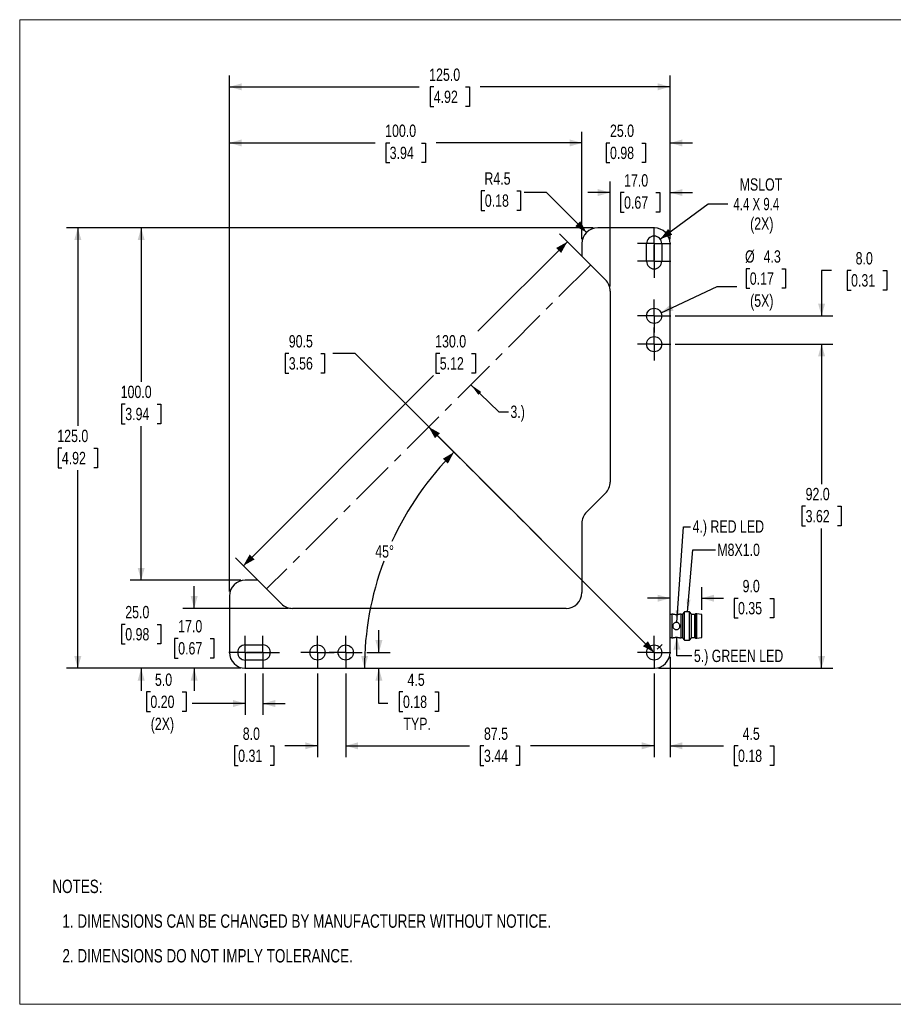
# Model space of a CAD drawing. Header units: millimetres. Extents: x 0 to 432, y 0 to 279.
# Tile 1 of 2: x 0 to 248, y 0 to 279. Entities that reach past the tile are written whole.
import ezdxf

# ---------------------------------------------------------------- set-up
doc = ezdxf.new("R2010")
doc.units = ezdxf.units.MM
doc.linetypes.add('CENTERX2', pattern=[20.32, 12.7, -2.54, 2.54, -2.54])
doc.layers.add('CENTER', color=40, linetype='CENTERX2')
doc.layers.add('DIMENSIONS', color=140, linetype='Continuous', lineweight=25)
doc.layers.add('TEXT', color=140, linetype='Continuous', lineweight=25)
doc.styles.add('SLDTEXTSTYLE1', font='TXT', dxfattribs={"width": 0.75})
doc.styles.add('SLDTEXTSTYLE2', font='TXT', dxfattribs={"width": 0.694444})
doc.dimstyles.new('SLDDIMSTYLE0', dxfattribs={"dimtxt": 3.5, "dimasz": 3.5, "dimexe": 0, "dimexo": 0.0625, "dimgap": 0.875, "dimtad": 0, "dimtih": 1, "dimtoh": 1, "dimdec": 1, "dimrnd": 1e-09, "dimzin": 4, "dimdsep": 46, "dimtxsty": 'SLDTEXTSTYLE1', "dimsah": 1, "dimcen": 0.09, "dimadec": 0, "dimazin": 1, "dimtfac": 1, "dimtdec": 1, "dimtofl": 0, "dimtmove": 0, "dimatfit": 3, "dimfxl": 1, "dimfrac": 2, "dimtolj": 1, "dimtzin": 12, "dimarcsym": 0})
doc.dimstyles.new('SLDDIMSTYLE1', dxfattribs={"dimtxt": 3.5, "dimasz": 3.5, "dimexe": 0, "dimexo": 0.0625, "dimgap": 0.875, "dimtad": 0, "dimtih": 1, "dimtoh": 1, "dimdec": 1, "dimrnd": 1e-09, "dimzin": 12, "dimdsep": 46, "dimtxsty": 'SLDTEXTSTYLE1', "dimsah": 1, "dimcen": 0.09, "dimadec": 0, "dimazin": 3, "dimtfac": 1, "dimtdec": 1, "dimtofl": 0, "dimtmove": 0, "dimatfit": 3, "dimfxl": 1, "dimfrac": 2, "dimtolj": 1, "dimtzin": 12, "dimarcsym": 0})
doc.dimstyles.new('SLDDIMSTYLE2', dxfattribs={"dimtxt": 3.5, "dimasz": 3.5, "dimexe": 0, "dimexo": 0.0625, "dimgap": 0.875, "dimtad": 0, "dimtih": 1, "dimtoh": 1, "dimdec": 4, "dimzin": 12, "dimdsep": 46, "dimtxsty": 'SLDTEXTSTYLE1', "dimsah": 1, "dimcen": 0.09, "dimadec": 0, "dimazin": 3, "dimtfac": 1, "dimtdec": 0, "dimtofl": 0, "dimtmove": 0, "dimatfit": 3, "dimfxl": 1, "dimfrac": 2, "dimtolj": 1, "dimtzin": 12, "dimarcsym": 0})
doc.dimstyles.new('SLDDIMSTYLE3', dxfattribs={"dimtxt": 3.5, "dimasz": 3.5, "dimexe": 0, "dimexo": 0.0625, "dimgap": 0.875, "dimtad": 0, "dimtih": 1, "dimtoh": 1, "dimdec": 1, "dimrnd": 1e-09, "dimzin": 4, "dimdsep": 46, "dimtxsty": 'SLDTEXTSTYLE1', "dimsah": 1, "dimcen": 0.09, "dimadec": 0, "dimazin": 1, "dimtfac": 1, "dimtdec": 1, "dimtmove": 0, "dimatfit": 0, "dimfxl": 1, "dimfrac": 2, "dimtolj": 1, "dimtzin": 12, "dimarcsym": 0})
doc.dimstyles.new('SLDDIMSTYLE4', dxfattribs={"dimtxt": 3.5, "dimasz": 3.5, "dimexe": 0, "dimexo": 0.0625, "dimgap": 0.875, "dimtad": 0, "dimtih": 1, "dimtoh": 1, "dimdec": 1, "dimrnd": 1e-09, "dimzin": 12, "dimdsep": 46, "dimtxsty": 'SLDTEXTSTYLE1', "dimsah": 1, "dimcen": 0, "dimadec": 0, "dimazin": 3, "dimtfac": 1, "dimtdec": 1, "dimtofl": 0, "dimtmove": 0, "dimatfit": 3, "dimfxl": 1, "dimfrac": 2, "dimtolj": 1, "dimtzin": 12, "dimarcsym": 0})
doc.dimstyles.new('SLDDIMSTYLE5', dxfattribs={"dimtxt": 3.5, "dimasz": 3.5, "dimexe": 0, "dimexo": 0.0625, "dimgap": 0.875, "dimtad": 0, "dimtih": 1, "dimtoh": 1, "dimdec": 1, "dimrnd": 1e-09, "dimzin": 12, "dimdsep": 46, "dimtxsty": 'SLDTEXTSTYLE1', "dimsah": 1, "dimcen": 0, "dimadec": 0, "dimazin": 3, "dimtfac": 1, "dimtdec": 1, "dimtofl": 0, "dimtmove": 0, "dimatfit": 3, "dimfxl": 1, "dimfrac": 2, "dimtolj": 1, "dimtzin": 12, "dimarcsym": 0})
doc.dimstyles.new('SLDDIMSTYLE6', dxfattribs={"dimtxt": 3.5, "dimasz": 3.5, "dimexe": 0, "dimexo": 0.0625, "dimgap": 0.875, "dimtad": 0, "dimtih": 1, "dimtoh": 1, "dimdec": 1, "dimrnd": 1e-09, "dimzin": 12, "dimdsep": 46, "dimtxsty": 'SLDTEXTSTYLE1', "dimsah": 1, "dimcen": 0, "dimadec": 0, "dimazin": 3, "dimtfac": 1, "dimtdec": 1, "dimtofl": 0, "dimtmove": 0, "dimatfit": 3, "dimfxl": 1, "dimfrac": 2, "dimtolj": 1, "dimtzin": 12, "dimarcsym": 0})
doc.dimstyles.new('SLDDIMSTYLE7', dxfattribs={"dimtxt": 3.5, "dimasz": 3.5, "dimexe": 0, "dimexo": 0.0625, "dimgap": 0.875, "dimtad": 0, "dimtih": 1, "dimtoh": 1, "dimdec": 1, "dimrnd": 1e-09, "dimzin": 12, "dimdsep": 46, "dimtxsty": 'SLDTEXTSTYLE1', "dimsah": 1, "dimcen": 0.09, "dimadec": 0, "dimazin": 3, "dimtfac": 1, "dimtdec": 1, "dimtmove": 0, "dimatfit": 0, "dimfxl": 1, "dimfrac": 2, "dimtolj": 1, "dimtzin": 12, "dimarcsym": 0})
doc.dimstyles.new('SLDDIMSTYLE8', dxfattribs={"dimtxt": 0.18, "dimasz": 3.5, "dimexe": 0, "dimexo": 0.0625, "dimgap": 0, "dimtad": 0, "dimtih": 1, "dimtoh": 1, "dimdec": 0, "dimrnd": 1e-09, "dimzin": 0, "dimdsep": 46, "dimtxsty": 'Standard', "dimsah": 1, "dimcen": 0.09, "dimadec": 0, "dimazin": 0, "dimtfac": 3.5, "dimtdec": 0, "dimtofl": 0, "dimtmove": 0, "dimatfit": 3, "dimfxl": 1, "dimfrac": 2, "dimtolj": 1, "dimtzin": 0, "dimarcsym": 0})

# ---------------------------------------------------------------- blocks, each defined once
blk = doc.blocks.new('SW_NOTE_1')
at = {"layer": 'TEXT', "color": 0, "char_height": 3.81, "attachment_point": 1, "style": 'SLDTEXTSTYLE1'}
for s, insert in [('NOTES:', (0, 4.91)), ('1. DIMENSIONS CAN BE CHANGED BY MANUFACTURER WITHOUT NOTICE.', (2.86, -4.94)), ('2. DIMENSIONS DO NOT IMPLY TOLERANCE.', (2.86, -14.79))]:
    blk.add_mtext(s, dxfattribs=dict(at, insert=insert))
blk = doc.blocks.new('_D')
at = {"layer": 'DIMENSIONS', "transparency": 16777216}
for p, q in [((161.08, 210.68), (153.14, 218.63)), ((155.38, 216.38), (129.99, 190.99)), ((119.17, 184.67), (118.1, 184.67)), ((118.1, 184.67), (118.1, 179.11)), ((128.22, 184.67), (129.29, 184.67)), ((129.29, 184.67), (129.29, 179.11)), ((118.1, 179.11), (119.17, 179.11)), ((129.29, 179.11), (128.22, 179.11)), ((63.46, 124.46), (117.4, 178.4)), ((69.16, 118.76), (61.21, 126.71))]:
    blk.add_line(p, q, dxfattribs=at)
for points in [[(155.38, 216.38), (152.2, 214.62), (153.61, 213.2)], [(63.46, 124.46), (66.64, 126.23), (65.23, 127.64)]]:
    blk.add_solid(points, dxfattribs=at)
at = {"layer": 'DIMENSIONS', "transparency": 16777216, "char_height": 3.5, "attachment_point": 1, "style": 'SLDTEXTSTYLE1'}
for s, insert in [('130.0', (117.87, 189.89)), ('5.12', (119.17, 183.62))]:
    blk.add_mtext(s, dxfattribs=dict(at, insert=insert))
blk = doc.blocks.new('_D_1')
at = {"layer": 'DIMENSIONS', "transparency": 16777216}
for p, q in [((76.34, 184.67), (75.27, 184.67)), ((75.27, 184.67), (75.27, 179.11)), ((85.39, 184.67), (86.46, 184.67)), ((86.46, 184.67), (86.46, 179.11)), ((95.17, 184.7), (88.82, 184.7)), ((116.03, 163.83), (95.17, 184.7)), ((75.27, 179.11), (76.34, 179.11)), ((86.46, 179.11), (85.39, 179.11)), ((116.92, 164.72), (118.27, 166.08)), ((180.01, 99.85), (116.03, 163.83)), ((180.9, 100.74), (182.25, 102.1))]:
    blk.add_line(p, q, dxfattribs=at)
for points in [[(116.03, 163.83), (117.8, 160.65), (119.21, 162.07)], [(180.01, 99.85), (178.24, 103.04), (176.82, 101.62)]]:
    blk.add_solid(points, dxfattribs=at)
at = {"layer": 'DIMENSIONS', "transparency": 16777216, "char_height": 3.5, "attachment_point": 1, "style": 'SLDTEXTSTYLE1'}
for s, insert in [('90.5', (76.34, 189.89)), ('3.56', (76.34, 183.62))]:
    blk.add_mtext(s, dxfattribs=dict(at, insert=insert))
blk = doc.blocks.new('_D_2')
at = {"layer": 'DIMENSIONS', "transparency": 16777216}
for start, end in [(135, 155.498), (159.4734, 180)]:
    blk.add_arc((184.5, 95.35), 86.7, start, end, dxfattribs=at)
for points in [[(123.19, 156.65), (120.04, 154.82), (121.49, 153.44)], [(97.79, 95.35), (98.86, 98.82), (96.86, 98.86)]]:
    blk.add_solid(points, dxfattribs=at)
at = {"layer": 'DIMENSIONS', "transparency": 16777216, "insert": (100.87, 130.26), "char_height": 3.5, "attachment_point": 1, "style": 'SLDTEXTSTYLE1'}
blk.add_mtext('45°', dxfattribs=at)
blk = doc.blocks.new('_D_3')
at = {"layer": 'DIMENSIONS', "transparency": 16777216}
for p, q in [((185.96, 187.35), (230.67, 187.35)), ((227.5, 187.35), (227.5, 147.64)), ((222.97, 141.32), (221.91, 141.32)), ((221.91, 141.32), (221.91, 135.76)), ((232.02, 141.32), (233.09, 141.32)), ((233.09, 141.32), (233.09, 135.76)), ((221.91, 135.76), (222.97, 135.76)), ((227.5, 95.35), (227.5, 135.05)), ((233.09, 135.76), (232.02, 135.76)), ((181.27, 95.35), (230.67, 95.35))]:
    blk.add_line(p, q, dxfattribs=at)
for points in [[(227.5, 187.35), (226.5, 183.85), (228.5, 183.85)], [(227.5, 95.35), (228.5, 98.85), (226.5, 98.85)]]:
    blk.add_solid(points, dxfattribs=at)
at = {"layer": 'DIMENSIONS', "transparency": 16777216, "char_height": 3.5, "attachment_point": 1, "style": 'SLDTEXTSTYLE1'}
for s, insert in [('92.0', (222.97, 146.54)), ('3.62', (222.97, 140.27))]:
    blk.add_mtext(s, dxfattribs=dict(at, insert=insert))
blk = doc.blocks.new('_D_4')
at = {"layer": 'DIMENSIONS', "transparency": 16777216}
for p, q in [((230.31, 208.25), (227.5, 208.25)), ((227.5, 208.25), (227.5, 195.35)), ((235.87, 208.22), (234.8, 208.22)), ((234.8, 208.22), (234.8, 202.67)), ((244.92, 208.22), (245.98, 208.22)), ((245.98, 208.22), (245.98, 202.67)), ((234.8, 202.67), (235.87, 202.67)), ((245.98, 202.67), (244.92, 202.67)), ((185.96, 195.35), (230.67, 195.35)), ((185.96, 187.35), (230.67, 187.35)), ((227.5, 187.35), (227.5, 181))]:
    blk.add_line(p, q, dxfattribs=at)
for points in [[(227.5, 195.35), (228.5, 198.85), (226.5, 198.85)], [(227.5, 187.35), (226.5, 183.85), (228.5, 183.85)]]:
    blk.add_solid(points, dxfattribs=at)
at = {"layer": 'DIMENSIONS', "transparency": 16777216, "char_height": 3.5, "attachment_point": 1, "style": 'SLDTEXTSTYLE1'}
for s, insert in [('8.0', (237.16, 213.45)), ('0.31', (235.87, 207.18))]:
    blk.add_mtext(s, dxfattribs=dict(at, insert=insert))
blk = doc.blocks.new('_D_5')
at = {"layer": 'DIMENSIONS', "transparency": 16777216}
for p, q in [((207.13, 208.74), (206.06, 208.74)), ((206.06, 208.74), (206.06, 203.18)), ((216.18, 208.74), (217.25, 208.74)), ((217.25, 208.74), (217.25, 203.18)), ((181.95, 196.26), (197.85, 203.69)), ((197.85, 203.69), (203.41, 203.69)), ((206.06, 203.18), (207.13, 203.18)), ((217.25, 203.18), (216.18, 203.18))]:
    blk.add_line(p, q, dxfattribs=at)
blk.add_solid([(181.95, 196.26), (185.54, 196.83), (184.69, 198.64)], dxfattribs=at)
at = {"layer": 'DIMENSIONS', "transparency": 16777216, "char_height": 3.5, "attachment_point": 1, "style": 'SLDTEXTSTYLE1'}
for s, insert in [('%%c', (205.78, 213.96)), ('4.3', (211.06, 213.96)), ('0.17', (207.13, 207.69)), ('(5X)', (207.22, 201.43))]:
    blk.add_mtext(s, dxfattribs=dict(at, insert=insert))
blk = doc.blocks.new('_D_6')
at = {"layer": 'DIMENSIONS', "transparency": 16777216}
for p, q in [((181.73, 217.12), (195.33, 227.1)), ((195.33, 227.1), (200.89, 227.1))]:
    blk.add_line(p, q, dxfattribs=at)
blk.add_solid([(181.73, 217.12), (185.14, 218.38), (183.96, 220)], dxfattribs=at)
at = {"layer": 'DIMENSIONS', "transparency": 16777216, "char_height": 3.5, "attachment_point": 1}
for s, insert, style in [('MSLOT', (204.25, 234.39), 'SLDTEXTSTYLE1'), ('4.4 X 9.4', (202.48, 228.84), 'SLDTEXTSTYLE2'), ('(2X)', (207.22, 223.28), 'SLDTEXTSTYLE1')]:
    blk.add_mtext(s, dxfattribs=dict(at, insert=insert, style=style))
blk = doc.blocks.new('_D_7')
at = {"layer": 'DIMENSIONS', "transparency": 16777216}
for p, q in [((167.5, 203.68), (167.5, 233.52)), ((184.5, 217.12), (184.5, 233.52)), ((167.5, 230.35), (161.15, 230.35)), ((171.47, 230.32), (170.41, 230.32)), ((170.41, 230.32), (170.41, 224.76)), ((180.52, 230.32), (181.59, 230.32)), ((181.59, 230.32), (181.59, 224.76)), ((184.5, 230.35), (190.85, 230.35)), ((170.41, 224.76), (171.47, 224.76)), ((181.59, 224.76), (180.52, 224.76))]:
    blk.add_line(p, q, dxfattribs=at)
for points in [[(167.5, 230.35), (164, 231.35), (164, 229.35)], [(184.5, 230.35), (188, 229.35), (188, 231.35)]]:
    blk.add_solid(points, dxfattribs=at)
at = {"layer": 'DIMENSIONS', "transparency": 16777216, "char_height": 3.5, "attachment_point": 1, "style": 'SLDTEXTSTYLE1'}
for s, insert in [('17.0', (171.47, 235.54)), ('0.67', (171.47, 229.27))]:
    blk.add_mtext(s, dxfattribs=dict(at, insert=insert))
blk = doc.blocks.new('_D_8')
at = {"layer": 'DIMENSIONS', "transparency": 16777216}
for p, q in [((159.5, 217.12), (159.5, 247.61)), ((184.5, 217.12), (184.5, 247.61)), ((159.5, 244.43), (153.15, 244.43)), ((167.47, 244.4), (166.41, 244.4)), ((166.41, 244.4), (166.41, 238.85)), ((176.52, 244.4), (177.59, 244.4)), ((177.59, 244.4), (177.59, 238.85)), ((184.5, 244.43), (190.85, 244.43)), ((166.41, 238.85), (167.47, 238.85)), ((177.59, 238.85), (176.52, 238.85))]:
    blk.add_line(p, q, dxfattribs=at)
for points in [[(159.5, 244.43), (156, 245.43), (156, 243.43)], [(184.5, 244.43), (188, 243.43), (188, 245.43)]]:
    blk.add_solid(points, dxfattribs=at)
at = {"layer": 'DIMENSIONS', "transparency": 16777216, "char_height": 3.5, "attachment_point": 1, "style": 'SLDTEXTSTYLE1'}
for s, insert in [('25.0', (167.47, 249.63)), ('0.98', (167.47, 243.36))]:
    blk.add_mtext(s, dxfattribs=dict(at, insert=insert))
blk = doc.blocks.new('_D_9')
at = {"layer": 'DIMENSIONS', "transparency": 16777216}
for p, q in [((59.5, 117.12), (59.5, 247.61)), ((159.5, 217.12), (159.5, 247.61)), ((59.5, 244.43), (100.84, 244.43)), ((104.97, 244.4), (103.91, 244.4)), ((103.91, 244.4), (103.91, 238.85)), ((114.02, 244.4), (115.09, 244.4)), ((115.09, 244.4), (115.09, 238.85)), ((159.5, 244.43), (118.16, 244.43)), ((103.91, 238.85), (104.97, 238.85)), ((115.09, 238.85), (114.02, 238.85))]:
    blk.add_line(p, q, dxfattribs=at)
for points in [[(59.5, 244.43), (63, 243.43), (63, 245.43)], [(159.5, 244.43), (156, 245.43), (156, 243.43)]]:
    blk.add_solid(points, dxfattribs=at)
at = {"layer": 'DIMENSIONS', "transparency": 16777216, "char_height": 3.5, "attachment_point": 1, "style": 'SLDTEXTSTYLE1'}
for s, insert in [('100.0', (103.68, 249.63)), ('3.94', (104.97, 243.36))]:
    blk.add_mtext(s, dxfattribs=dict(at, insert=insert))
blk = doc.blocks.new('_D_10')
at = {"layer": 'DIMENSIONS', "transparency": 16777216}
for p, q in [((59.5, 117.12), (59.5, 263.52)), ((184.5, 217.12), (184.5, 263.52)), ((59.5, 260.35), (113.34, 260.35)), ((117.47, 260.32), (116.41, 260.32)), ((116.41, 260.32), (116.41, 254.76)), ((126.52, 260.32), (127.59, 260.32)), ((127.59, 260.32), (127.59, 254.76)), ((184.5, 260.35), (130.66, 260.35)), ((116.41, 254.76), (117.47, 254.76)), ((127.59, 254.76), (126.52, 254.76))]:
    blk.add_line(p, q, dxfattribs=at)
for points in [[(59.5, 260.35), (63, 259.35), (63, 261.35)], [(184.5, 260.35), (181, 261.35), (181, 259.35)]]:
    blk.add_solid(points, dxfattribs=at)
at = {"layer": 'DIMENSIONS', "transparency": 16777216, "char_height": 3.5, "attachment_point": 1, "style": 'SLDTEXTSTYLE1'}
for s, insert in [('125.0', (116.18, 265.54)), ('4.92', (117.47, 259.27))]:
    blk.add_mtext(s, dxfattribs=dict(at, insert=insert))
blk = doc.blocks.new('_D_11')
at = {"layer": 'DIMENSIONS', "transparency": 16777216}
for p, q in [((162.73, 220.35), (31.3, 220.35)), ((34.47, 220.35), (34.47, 176.64)), ((29.95, 170.32), (28.88, 170.32)), ((28.88, 170.32), (28.88, 164.76)), ((39, 170.32), (40.06, 170.32)), ((40.06, 170.32), (40.06, 164.76)), ((28.88, 164.76), (29.95, 164.76)), ((34.47, 120.35), (34.47, 164.05)), ((40.06, 164.76), (39, 164.76)), ((62.73, 120.35), (31.3, 120.35))]:
    blk.add_line(p, q, dxfattribs=at)
for points in [[(34.47, 220.35), (33.47, 216.85), (35.47, 216.85)], [(34.47, 120.35), (35.47, 123.85), (33.47, 123.85)]]:
    blk.add_solid(points, dxfattribs=at)
at = {"layer": 'DIMENSIONS', "transparency": 16777216, "char_height": 3.5, "attachment_point": 1, "style": 'SLDTEXTSTYLE1'}
for s, insert in [('100.0', (28.65, 175.54)), ('3.94', (29.95, 169.27))]:
    blk.add_mtext(s, dxfattribs=dict(at, insert=insert))
blk = doc.blocks.new('_D_12')
at = {"layer": 'DIMENSIONS', "transparency": 16777216}
for p, q in [((34.47, 120.35), (34.47, 126.7)), ((62.73, 120.35), (31.3, 120.35)), ((29.95, 107.82), (28.88, 107.82)), ((28.88, 107.82), (28.88, 102.26)), ((39, 107.82), (40.06, 107.82)), ((40.06, 107.82), (40.06, 102.26)), ((28.88, 102.26), (29.95, 102.26)), ((40.06, 102.26), (39, 102.26)), ((62.73, 95.35), (31.3, 95.35)), ((34.47, 95.35), (34.47, 89))]:
    blk.add_line(p, q, dxfattribs=at)
for points in [[(34.47, 120.35), (35.47, 123.85), (33.47, 123.85)], [(34.47, 95.35), (33.47, 91.85), (35.47, 91.85)]]:
    blk.add_solid(points, dxfattribs=at)
at = {"layer": 'DIMENSIONS', "transparency": 16777216, "char_height": 3.5, "attachment_point": 1, "style": 'SLDTEXTSTYLE1'}
for s, insert in [('25.0', (29.95, 113.04)), ('0.98', (29.95, 106.77))]:
    blk.add_mtext(s, dxfattribs=dict(at, insert=insert))
blk = doc.blocks.new('_D_13')
at = {"layer": 'DIMENSIONS', "transparency": 16777216}
for p, q in [((49.5, 112.35), (49.5, 118.7)), ((76.17, 112.35), (46.32, 112.35)), ((44.97, 103.82), (43.91, 103.82)), ((43.91, 103.82), (43.91, 98.26)), ((54.02, 103.82), (55.09, 103.82)), ((55.09, 103.82), (55.09, 98.26)), ((43.91, 98.26), (44.97, 98.26)), ((55.09, 98.26), (54.02, 98.26)), ((62.73, 95.35), (46.32, 95.35)), ((49.5, 95.35), (49.5, 89))]:
    blk.add_line(p, q, dxfattribs=at)
for points in [[(49.5, 112.35), (50.5, 115.85), (48.5, 115.85)], [(49.5, 95.35), (48.5, 91.85), (50.5, 91.85)]]:
    blk.add_solid(points, dxfattribs=at)
at = {"layer": 'DIMENSIONS', "transparency": 16777216, "char_height": 3.5, "attachment_point": 1, "style": 'SLDTEXTSTYLE1'}
for s, insert in [('17.0', (44.97, 109.04)), ('0.67', (44.97, 102.77))]:
    blk.add_mtext(s, dxfattribs=dict(at, insert=insert))
blk = doc.blocks.new('_D_14')
at = {"layer": 'DIMENSIONS', "transparency": 16777216}
for p, q in [((64, 93.89), (64, 82.17)), ((69, 93.89), (69, 82.17)), ((37.08, 88.64), (36.01, 88.64)), ((36.01, 88.64), (36.01, 83.08)), ((46.13, 88.64), (47.19, 88.64)), ((47.19, 88.64), (47.19, 83.08)), ((64, 85.35), (48.97, 85.35)), ((69, 85.35), (75.35, 85.35)), ((36.01, 83.08), (37.08, 83.08)), ((47.19, 83.08), (46.13, 83.08))]:
    blk.add_line(p, q, dxfattribs=at)
for points in [[(64, 85.35), (60.5, 86.35), (60.5, 84.35)], [(69, 85.35), (72.5, 84.35), (72.5, 86.35)]]:
    blk.add_solid(points, dxfattribs=at)
at = {"layer": 'DIMENSIONS', "transparency": 16777216, "char_height": 3.5, "attachment_point": 1, "style": 'SLDTEXTSTYLE1'}
for s, insert in [('5.0', (38.37, 93.86)), ('0.20', (37.08, 87.59)), ('(2X)', (37.17, 81.33))]:
    blk.add_mtext(s, dxfattribs=dict(at, insert=insert))
blk = doc.blocks.new('_D_15')
at = {"layer": 'DIMENSIONS', "transparency": 16777216}
for p, q in [((162.73, 220.35), (13.31, 220.35)), ((16.49, 220.35), (16.49, 164.14)), ((11.96, 157.82), (10.89, 157.82)), ((10.89, 157.82), (10.89, 152.26)), ((21.01, 157.82), (22.08, 157.82)), ((22.08, 157.82), (22.08, 152.26)), ((10.89, 152.26), (11.96, 152.26)), ((16.49, 95.35), (16.49, 151.55)), ((22.08, 152.26), (21.01, 152.26)), ((62.73, 95.35), (13.31, 95.35))]:
    blk.add_line(p, q, dxfattribs=at)
for points in [[(16.49, 220.35), (15.49, 216.85), (17.49, 216.85)], [(16.49, 95.35), (17.49, 98.85), (15.49, 98.85)]]:
    blk.add_solid(points, dxfattribs=at)
at = {"layer": 'DIMENSIONS', "transparency": 16777216, "char_height": 3.5, "attachment_point": 1, "style": 'SLDTEXTSTYLE1'}
for s, insert in [('125.0', (10.67, 163.04)), ('4.92', (11.96, 156.77))]:
    blk.add_mtext(s, dxfattribs=dict(at, insert=insert))
blk = doc.blocks.new('_D_16')
at = {"layer": 'DIMENSIONS', "transparency": 16777216}
for p, q in [((131.96, 230.86), (130.9, 230.86)), ((130.9, 230.86), (130.9, 225.3)), ((141.01, 230.86), (142.08, 230.86)), ((142.08, 230.86), (142.08, 225.3)), ((149.5, 230.35), (143.15, 230.35)), ((160.82, 219.03), (149.5, 230.35)), ((130.9, 225.3), (131.96, 225.3)), ((142.08, 225.3), (141.01, 225.3))]:
    blk.add_line(p, q, dxfattribs=at)
blk.add_solid([(160.82, 219.03), (159.05, 222.21), (157.63, 220.8)], dxfattribs=at)
at = {"layer": 'DIMENSIONS', "transparency": 16777216, "char_height": 3.5, "attachment_point": 1, "style": 'SLDTEXTSTYLE1'}
for s, insert in [('R4.5', (131.84, 236.08)), ('0.18', (131.96, 229.82))]:
    blk.add_mtext(s, dxfattribs=dict(at, insert=insert))
blk = doc.blocks.new('_D_17')
at = {"layer": 'DIMENSIONS', "transparency": 16777216}
for p, q in [((101.91, 99.85), (101.91, 106.2)), ((98.46, 99.85), (105.08, 99.85)), ((101.91, 85.35), (101.91, 95.35)), ((108.74, 88.64), (107.67, 88.64)), ((107.67, 88.64), (107.67, 83.08)), ((117.79, 88.64), (118.86, 88.64)), ((118.86, 88.64), (118.86, 83.08)), ((104.48, 85.35), (101.91, 85.35)), ((107.67, 83.08), (108.74, 83.08)), ((118.86, 83.08), (117.79, 83.08))]:
    blk.add_line(p, q, dxfattribs=at)
for points in [[(101.91, 99.85), (102.91, 103.35), (100.91, 103.35)], [(101.91, 95.35), (100.91, 91.85), (102.91, 91.85)]]:
    blk.add_solid(points, dxfattribs=at)
at = {"layer": 'DIMENSIONS', "transparency": 16777216, "char_height": 3.5, "attachment_point": 1, "style": 'SLDTEXTSTYLE1'}
for s, insert in [('4.5', (110.03, 93.86)), ('0.18', (108.74, 87.59)), ('TYP.', (108.86, 81.33))]:
    blk.add_mtext(s, dxfattribs=dict(at, insert=insert))
blk = doc.blocks.new('_D_18')
at = {"layer": 'DIMENSIONS', "transparency": 16777216}
for p, q in [((193.5, 111.92), (193.5, 118.41)), ((184.5, 115.23), (178.15, 115.23)), ((193.5, 115.23), (199.66, 115.23)), ((203.79, 115.2), (202.73, 115.2)), ((202.73, 115.2), (202.73, 109.65)), ((212.84, 115.2), (213.91, 115.2)), ((213.91, 115.2), (213.91, 109.65)), ((202.73, 109.65), (203.79, 109.65)), ((213.91, 109.65), (212.84, 109.65))]:
    blk.add_line(p, q, dxfattribs=at)
for points in [[(184.5, 115.23), (181, 116.23), (181, 114.23)], [(193.5, 115.23), (197, 114.23), (197, 116.23)]]:
    blk.add_solid(points, dxfattribs=at)
at = {"layer": 'DIMENSIONS', "transparency": 16777216, "char_height": 3.5, "attachment_point": 1, "style": 'SLDTEXTSTYLE1'}
for s, insert in [('9.0', (205.09, 120.43)), ('0.35', (203.79, 114.16))]:
    blk.add_mtext(s, dxfattribs=dict(at, insert=insert))
blk = doc.blocks.new('_D_19')
at = {"layer": 'DIMENSIONS', "transparency": 16777216}
for p, q in [((184.5, 98.58), (184.5, 70.17)), ((180, 93.89), (180, 70.17)), ((180, 73.35), (173.65, 73.35)), ((184.5, 73.35), (199.66, 73.35)), ((203.79, 73.32), (202.73, 73.32)), ((202.73, 73.32), (202.73, 67.76)), ((212.84, 73.32), (213.91, 73.32)), ((213.91, 73.32), (213.91, 67.76)), ((202.73, 67.76), (203.79, 67.76)), ((213.91, 67.76), (212.84, 67.76))]:
    blk.add_line(p, q, dxfattribs=at)
for points in [[(180, 73.35), (176.5, 74.35), (176.5, 72.35)], [(184.5, 73.35), (188, 72.35), (188, 74.35)]]:
    blk.add_solid(points, dxfattribs=at)
at = {"layer": 'DIMENSIONS', "transparency": 16777216, "char_height": 3.5, "attachment_point": 1, "style": 'SLDTEXTSTYLE1'}
for s, insert in [('4.5', (205.09, 78.54)), ('0.18', (203.79, 72.27))]:
    blk.add_mtext(s, dxfattribs=dict(at, insert=insert))
blk = doc.blocks.new('_D_20')
at = {"layer": 'DIMENSIONS', "transparency": 16777216}
for p, q in [((92.5, 93.89), (92.5, 70.17)), ((180, 93.89), (180, 70.17)), ((92.5, 73.35), (127.59, 73.35)), ((131.72, 73.32), (130.66, 73.32)), ((130.66, 73.32), (130.66, 67.76)), ((140.77, 73.32), (141.84, 73.32)), ((141.84, 73.32), (141.84, 67.76)), ((180, 73.35), (144.91, 73.35)), ((130.66, 67.76), (131.72, 67.76)), ((141.84, 67.76), (140.77, 67.76))]:
    blk.add_line(p, q, dxfattribs=at)
for points in [[(92.5, 73.35), (96, 72.35), (96, 74.35)], [(180, 73.35), (176.5, 74.35), (176.5, 72.35)]]:
    blk.add_solid(points, dxfattribs=at)
at = {"layer": 'DIMENSIONS', "transparency": 16777216, "char_height": 3.5, "attachment_point": 1, "style": 'SLDTEXTSTYLE1'}
for s, insert in [('87.5', (131.72, 78.54)), ('3.44', (131.72, 72.27))]:
    blk.add_mtext(s, dxfattribs=dict(at, insert=insert))
blk = doc.blocks.new('_D_21')
at = {"layer": 'DIMENSIONS', "transparency": 16777216}
for p, q in [((84.5, 93.89), (84.5, 70.17)), ((92.5, 93.89), (92.5, 70.17)), ((61.99, 73.32), (60.93, 73.32)), ((60.93, 73.32), (60.93, 67.76)), ((71.05, 73.32), (72.11, 73.32)), ((72.11, 73.32), (72.11, 67.76)), ((84.5, 73.35), (75.18, 73.35)), ((92.5, 73.35), (98.85, 73.35)), ((60.93, 67.76), (61.99, 67.76)), ((72.11, 67.76), (71.05, 67.76))]:
    blk.add_line(p, q, dxfattribs=at)
for points in [[(84.5, 73.35), (81, 74.35), (81, 72.35)], [(92.5, 73.35), (96, 72.35), (96, 74.35)]]:
    blk.add_solid(points, dxfattribs=at)
at = {"layer": 'DIMENSIONS', "transparency": 16777216, "char_height": 3.5, "attachment_point": 1, "style": 'SLDTEXTSTYLE1'}
for s, insert in [('8.0', (63.29, 78.54)), ('0.31', (61.99, 72.27))]:
    blk.add_mtext(s, dxfattribs=dict(at, insert=insert))
blk = doc.blocks.new('SW_CENTERMARKSYMBOL_0')
at = {"layer": 'CENTER', "color": 0}
for p, q in [((0, 2.54), (0, 4.69)), ((-2.54, 0), (-4.69, 0)), ((0, 0), (-2.54, 0)), ((0, 0), (0, 2.54)), ((0, 0), (0, -2.54)), ((0, 0), (2.54, 0)), ((2.54, 0), (4.69, 0)), ((0, -2.54), (0, -4.69))]:
    blk.add_line(p, q, dxfattribs=at)
blk = doc.blocks.new('SW_CENTERMARKSYMBOL_1')
at = {"layer": 'CENTER', "color": 0}
for p, q in [((0, 2.54), (0, 4.69)), ((-2.54, 0), (-4.69, 0)), ((0, 0), (-2.54, 0)), ((0, 0), (0, 2.54)), ((0, 0), (0, -2.54)), ((0, 0), (2.54, 0)), ((2.54, 0), (4.69, 0)), ((0, -2.54), (0, -4.69))]:
    blk.add_line(p, q, dxfattribs=at)
blk = doc.blocks.new('SW_CENTERMARKSYMBOL_2')
at = {"layer": 'CENTER', "color": 0}
for p, q in [((0, 2.54), (0, 4.69)), ((-2.54, 0), (-4.69, 0)), ((0, 0), (-2.54, 0)), ((0, 0), (0, 2.54)), ((0, 0), (0, -2.54)), ((0, 0), (2.54, 0)), ((2.54, 0), (4.69, 0)), ((0, -2.54), (0, -4.69))]:
    blk.add_line(p, q, dxfattribs=at)
blk = doc.blocks.new('SW_CENTERMARKSYMBOL_3')
at = {"layer": 'CENTER', "color": 0}
for p, q in [((0, 2.54), (0, 4.69)), ((-2.54, 0), (-4.69, 0)), ((0, 0), (-2.54, 0)), ((0, 0), (0, 2.54)), ((0, 0), (0, -2.54)), ((0, 0), (2.54, 0)), ((2.54, 0), (4.69, 0)), ((0, -2.54), (0, -4.69))]:
    blk.add_line(p, q, dxfattribs=at)
blk = doc.blocks.new('SW_CENTERMARKSYMBOL_4')
at = {"layer": 'CENTER', "color": 0}
for p, q in [((0, 2.54), (0, 4.69)), ((-2.54, 0), (-4.69, 0)), ((0, 0), (-2.54, 0)), ((0, 0), (0, 2.54)), ((0, 0), (0, -2.54)), ((0, 0), (2.54, 0)), ((2.54, 0), (4.69, 0)), ((0, -2.54), (0, -4.69))]:
    blk.add_line(p, q, dxfattribs=at)
blk = doc.blocks.new('SW_CENTERMARKSYMBOL_5')
at = {"layer": 'CENTER', "color": 0}
for p, q in [((0, 2.54), (0, 4.69)), ((-2.54, 0), (-4.69, 0)), ((0, 0), (-2.54, 0)), ((0, 0), (0, 2.54)), ((0, 0), (0, -2.54)), ((0, 0), (2.54, 0)), ((2.54, 0), (4.69, 0)), ((0, -2.54), (0, -4.69))]:
    blk.add_line(p, q, dxfattribs=at)
blk = doc.blocks.new('SW_CENTERMARKSYMBOL_6')
at = {"layer": 'CENTER', "color": 0}
for p, q in [((0, 2.54), (0, 4.69)), ((-2.54, 0), (-4.69, 0)), ((0, 0), (-2.54, 0)), ((0, 0), (0, 2.54)), ((0, 0), (0, -2.54)), ((0, 0), (2.54, 0)), ((2.54, 0), (4.69, 0)), ((0, -2.54), (0, -4.69))]:
    blk.add_line(p, q, dxfattribs=at)
blk = doc.blocks.new('SW_CENTERMARKSYMBOL_7')
at = {"layer": 'CENTER', "color": 0}
for p, q in [((0, 2.54), (0, 4.69)), ((-2.54, 0), (-4.69, 0)), ((0, 0), (-2.54, 0)), ((0, 0), (0, 2.54)), ((0, 0), (0, -2.54)), ((0, 0), (2.54, 0)), ((2.54, 0), (4.69, 0)), ((0, -2.54), (0, -4.69))]:
    blk.add_line(p, q, dxfattribs=at)
blk = doc.blocks.new('SW_CENTERMARKSYMBOL_8')
at = {"layer": 'CENTER', "color": 0}
for p, q in [((0, 2.54), (0, 4.69)), ((-2.54, 0), (-4.69, 0)), ((0, 0), (-2.54, 0)), ((0, 0), (0, 2.54)), ((0, 0), (0, -2.54)), ((0, 0), (2.54, 0)), ((2.54, 0), (4.69, 0)), ((0, -2.54), (0, -4.69))]:
    blk.add_line(p, q, dxfattribs=at)

msp = doc.modelspace()

# ---------------------------------------------------------------- linework, layer by layer
at = {"color": 7, "linetype": 'Continuous', "lineweight": 18}
for p, q in [((0, 0), (0, 279.4)), ((0, 279.4), (431.8, 279.4)), ((0, 0), (431.8, 0))]:
    msp.add_line(p, q, dxfattribs=at)
for p, q in [((179.99772, 220.34538), (163.99772, 220.34538)), ((159.49772, 215.84538), (159.49772, 212.26926)), ((177.84772, 210.84538), (177.84772, 215.84538)), ((182.14772, 215.84538), (182.14772, 210.84538)), ((184.49772, 99.84538), (184.49772, 215.84538)), ((159.49772, 212.26926), (166.1797, 205.58728)), ((167.49772, 202.4053), (167.49772, 148.20934)), ((166.1797, 145.02736), (160.81573, 139.6634)), ((159.49772, 136.48142), (159.49772, 116.84538)), ((67.57383, 120.34538), (63.99772, 120.34538)), ((74.25581, 113.6634), (67.57383, 120.34538)), ((59.49772, 115.84538), (59.49772, 99.84538)), ((154.99772, 112.34538), (77.43779, 112.34538)), ((184.99772, 110.60538), (184.49772, 110.60538)), ((185.3047, 110.69538), (184.99772, 110.69538)), ((184.99772, 110.69538), (184.99772, 107.34538)), ((187.69772, 110.69538), (187.28469, 110.69538)), ((187.69772, 107.34538), (187.69772, 110.69538)), ((187.99772, 110.60538), (187.69772, 110.60538)), ((188.61122, 111.34538), (187.99772, 110.73188)), ((187.99772, 110.73188), (187.99772, 103.95888)), ((189.98422, 111.34538), (188.61122, 111.34538)), ((188.61122, 103.34538), (188.61122, 111.34538)), ((190.59772, 110.73188), (189.98422, 111.34538)), ((189.98422, 103.34538), (189.98422, 111.34538)), ((190.59772, 107.34538), (190.59772, 110.73188)), ((191.54772, 110.60538), (190.59772, 110.60538)), ((191.73772, 110.79538), (191.54772, 110.60538)), ((191.54772, 104.08538), (191.54772, 110.60538)), ((192.07056, 110.79538), (191.73772, 110.79538)), ((191.73772, 103.89538), (191.73772, 110.79538)), ((193.49772, 110.64538), (192.07056, 110.79538)), ((192.07056, 103.89538), (192.07056, 110.79538)), ((193.49772, 107.34538), (193.49772, 110.64538)), ((184.99772, 107.34538), (184.99772, 103.99538)), ((187.69772, 103.99538), (187.69772, 107.34538)), ((190.59772, 103.95888), (190.59772, 107.34538)), ((193.49772, 104.04538), (193.49772, 107.34538)), ((184.49772, 104.08538), (184.99772, 104.08538)), ((184.99772, 103.99538), (185.3047, 103.99538)), ((187.28469, 103.99538), (187.69772, 103.99538)), ((187.69772, 104.08538), (187.99772, 104.08538)), ((187.99772, 103.95888), (188.61122, 103.34538)), ((189.98422, 103.34538), (190.59772, 103.95888)), ((190.59772, 104.08538), (191.54772, 104.08538)), ((191.54772, 104.08538), (191.73772, 103.89538)), ((191.73772, 103.89538), (192.07056, 103.89538)), ((192.07056, 103.89538), (193.49772, 104.04538)), ((63.99772, 101.99538), (68.99772, 101.99538)), ((188.61122, 103.34538), (189.98422, 103.34538)), ((68.99772, 97.69538), (63.99772, 97.69538)), ((63.99772, 95.34538), (179.99772, 95.34538))]:
    msp.add_line(p, q)
for centre in [(179.99772, 195.34538), (179.99772, 187.34538), (84.49772, 99.84538), (92.49772, 99.84538), (179.99772, 99.84538)]:
    msp.add_circle(centre, 2.15)
for centre, radius, start, end in [((163.99772, 215.84538), 4.5, 90, 180), ((179.99772, 215.84538), 2.15, 0, 180), ((179.99772, 215.84538), 4.5, 0, 90), ((179.99772, 210.84538), 2.15, 180, 0), ((162.99772, 202.4053), 4.5, 0, 45), ((162.99772, 148.20934), 4.5, 315, 0), ((163.99772, 136.48142), 4.5, 135, 180), ((63.99772, 115.84538), 4.5, 90, 180), ((154.99772, 116.84538), 4.5, 270, 0), ((77.43779, 116.84538), 4.5, 225, 270), ((63.99772, 99.84538), 2.15, 90, 270), ((68.99772, 99.84538), 2.15, 270, 90), ((63.99772, 99.84538), 4.5, 180, 270), ((179.99772, 99.84538), 4.5, 270, 0)]:
    msp.add_arc(centre, radius, start, end)
for points, knots in [([(187.28469, 110.69152), (187.28594, 110.69187), (187.28921, 110.6928), (187.17546, 110.65966), (186.96786, 110.60908), (186.67703, 110.55973), (186.34305, 110.53693), (186.01063, 110.55032), (185.71232, 110.5922), (185.47511, 110.64481), (185.32167, 110.68808), (185.31001, 110.69169), (185.3047, 110.69333)], [0, 0, 0, 0, 0.063142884, 0.165670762, 0.270784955, 0.379550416, 0.487433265, 0.590852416, 0.693357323, 0.799718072, 0.908863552, 1, 1, 1, 1]), ([(186.39716, 108.34042), (186.52938, 108.32721), (186.65607, 108.28807), (186.88631, 108.1643), (186.98872, 108.07977), (187.15321, 107.87919), (187.21647, 107.76119), (187.29239, 107.51162), (187.30578, 107.37723), (187.27988, 107.11607), (187.24091, 106.98814), (187.11675, 106.75681), (187.03289, 106.65501), (186.83073, 106.48923), (186.71378, 106.42667), (186.46329, 106.35053), (186.32914, 106.33732), (186.0684, 106.36325), (185.93976, 106.4026), (185.71025, 106.52572), (185.60773, 106.6099), (185.44218, 106.81147), (185.37963, 106.9275), (185.30254, 107.18064), (185.28957, 107.31317), (185.3157, 107.57569), (185.35508, 107.70371), (185.47832, 107.93322), (185.56308, 108.03611), (185.76348, 108.2006), (185.88114, 108.26383), (186.13132, 108.34007), (186.26493, 108.35364), (186.39716, 108.34042)], [0, 0, 0, 0, 0.0625, 0.0625, 0.125, 0.125, 0.1875, 0.1875, 0.25, 0.25, 0.3125, 0.3125, 0.375, 0.375, 0.4375, 0.4375, 0.5, 0.5, 0.5625, 0.5625, 0.625, 0.625, 0.6875, 0.6875, 0.75, 0.75, 0.8125, 0.8125, 0.875, 0.875, 0.9375, 0.9375, 1, 1, 1, 1]), ([(185.3047, 103.99743), (185.30245, 103.99677), (185.2852, 103.99171), (185.35679, 104.01316), (185.51775, 104.05647), (185.77617, 104.10989), (186.08392, 104.14768), (186.29815, 104.14692), (186.39716, 104.14657)], [0, 0, 0, 0, 0.029094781, 0.222555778, 0.417033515, 0.618822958, 0.823825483, 1, 1, 1, 1]), ([(186.39716, 104.14657), (186.50613, 104.13978), (186.72394, 104.12623), (187.00273, 104.07362), (187.20101, 104.02426), (187.29975, 103.99477), (187.28795, 103.99827), (187.28469, 103.99924)], [0, 0, 0, 0, 0.224667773, 0.449057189, 0.679892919, 0.911539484, 1, 1, 1, 1])]:
    msp.add_open_spline(points, degree=3, knots=knots)
at = {"layer": 'CENTER'}
for p, q in [((161.98017, 209.78681), (70.05628, 117.86293)), ((116.01823, 163.82487), (179.99772, 99.84538))]:
    msp.add_line(p, q, dxfattribs=at)
at = {"layer": 'DIMENSIONS'}
msp.add_solid([(186.42678, 104.14551), (185.44457, 100.64047), (187.44454, 100.65064)], dxfattribs=at)
at = {"layer": 'TEXT', "flags": 128}
msp.add_lwpolyline([(190.72894, 98.84465), (186.45371, 98.84465), (186.42678, 104.14551)], dxfattribs=at)

# ---------------------------------------------------------------- block references
at = {"layer": 'CENTER'}
for name, p in [('SW_CENTERMARKSYMBOL_5', (179.99772, 215.84538)), ('SW_CENTERMARKSYMBOL_6', (179.99772, 210.84538)), ('SW_CENTERMARKSYMBOL_3', (179.99772, 195.34538)), ('SW_CENTERMARKSYMBOL_2', (179.99772, 187.34538)), ('SW_CENTERMARKSYMBOL_7', (63.99772, 99.84538)), ('SW_CENTERMARKSYMBOL_8', (68.99772, 99.84538)), ('SW_CENTERMARKSYMBOL_0', (84.49772, 99.84538)), ('SW_CENTERMARKSYMBOL_1', (92.49772, 99.84538)), ('SW_CENTERMARKSYMBOL_4', (179.99772, 99.84538))]:
    msp.add_blockref(name, p, dxfattribs=at)
at = {"layer": 'TEXT'}
msp.add_blockref('SW_NOTE_1', (9.2613, 30.46877), dxfattribs=at)

# ---------------------------------------------------------------- texts
at = {"layer": 'TEXT', "char_height": 3.5, "attachment_point": 1, "style": 'SLDTEXTSTYLE1'}
for s, insert in [('3.)', (139.22335, 169.88789)), ('4.) RED LED', (190.89593, 137.33809)), ('M8X1.0', (197.90769, 130.72165)), ('5.) GREEN LED', (191.27335, 100.62318))]:
    msp.add_mtext(s, dxfattribs=dict(at, insert=insert))

# ---------------------------------------------------------------- dimensions: what is measured, and where the dimension line sits
at = {"layer": 'DIMENSIONS'}
for base, p1, p2, dimstyle, picture, middle in [((184.49772, 260.34538), (59.49772, 115.84538), (184.49772, 215.84538), 'SLDDIMSTYLE0', '_D_10', (121.99772, 260.34538)), ((159.49772, 244.43141), (184.49772, 215.84538), (159.49772, 215.84538), 'SLDDIMSTYLE3', '_D_8', (171.99772, 244.43141)), ((184.49772, 230.34538), (167.49772, 202.4053), (184.49772, 215.84538), 'SLDDIMSTYLE3', '_D_7', (175.99772, 230.34538)), ((193.49772, 115.23075), (184.49772, 99.84538), (193.49772, 110.64538), 'SLDDIMSTYLE3', '_D_18', (208.31857, 115.23075)), ((184.49772, 73.34538), (179.99772, 95.15538), (184.49772, 99.84538), 'SLDDIMSTYLE7', '_D_19', (208.31857, 73.34538)), ((84.49772, 73.34538), (92.49772, 95.15538), (84.49772, 95.15538), 'SLDDIMSTYLE3', '_D_21', (66.51997, 73.34538)), ((92.49772, 73.34538), (179.99772, 95.15538), (92.49772, 95.15538), 'SLDDIMSTYLE1', '_D_20', (136.24772, 73.34538))]:
    dim = msp.add_linear_dim(base=base, p1=p1, p2=p2, dimstyle=dimstyle, dxfattribs=at)
    dim.commit()
    dim.dimension.update_dxf_attribs({"geometry": picture, "text_midpoint": middle, "dimtype": 160})
for base, p1, p2, angle, dimstyle, picture, middle in [((59.49772, 244.43141), (159.49772, 215.84538), (59.49772, 115.84538), 0, 'SLDDIMSTYLE0', '_D_9', (109.49772, 244.43141)), ((16.48552, 220.34538), (63.99772, 95.34538), (163.99772, 220.34538), 90, 'SLDDIMSTYLE0', '_D_15', (16.48552, 157.84538)), ((34.47268, 120.34538), (163.99772, 220.34538), (63.99772, 120.34538), 90, 'SLDDIMSTYLE0', '_D_11', (34.47268, 170.34538)), ((63.45863, 124.46058), (161.98017, 209.78681), (70.05628, 117.86293), 45, 'SLDDIMSTYLE0', '_D', (123.69319, 184.69513)), ((227.49772, 187.34538), (184.68772, 195.34538), (184.68772, 187.34538), 90, 'SLDDIMSTYLE3', '_D_4', (227.49772, 208.25097)), ((180.00676, 99.85443), (116.01823, 163.82487), (179.99772, 99.84538), 315.0000002, 'SLDDIMSTYLE1', '_D_1', (95.16606, 184.69513)), ((227.49772, 187.34538), (179.99772, 95.34538), (184.68772, 187.34538), 90, 'SLDDIMSTYLE0', '_D_3', (227.49772, 141.34538)), ((34.47268, 95.34538), (63.99772, 120.34538), (63.99772, 95.34538), 90, 'SLDDIMSTYLE3', '_D_12', (34.47268, 107.84538)), ((49.49772, 95.34538), (77.43779, 112.34538), (63.99772, 95.34538), 90, 'SLDDIMSTYLE3', '_D_13', (49.49772, 103.84538))]:
    dim = msp.add_linear_dim(base=base, p1=p1, p2=p2, angle=angle, dimstyle=dimstyle, dxfattribs=at)
    dim.commit()
    dim.dimension.update_dxf_attribs({"geometry": picture, "text_midpoint": middle, "dimtype": 160})
dim = msp.add_radius_dim(center=(163.99772, 215.84538), mpoint=(160.81573, 219.02736), dimstyle='SLDDIMSTYLE6', dxfattribs=at)
dim.commit()
dim.dimension.update_dxf_attribs({"geometry": '_D_16', "text_midpoint": (136.48921, 230.34538), "dimtype": 164})
dim = msp.add_radius_dim(center=(179.99772, 215.84538), mpoint=(181.73078, 217.11777), text='MSLOT\\P4.4 X 9.4\\P(2X)', dimstyle='SLDDIMSTYLE5', override={"dimpost": '<>'}, dxfattribs=at)
dim.commit()
dim.dimension.update_dxf_attribs({"geometry": '_D_6', "text_midpoint": (211.6568, 227.10421), "dimtype": 164})
dim = msp.add_diameter_dim_2p(p1=(178.05006, 194.4348), p2=(181.94537, 196.25595), text='<>\\P(5X)', dimstyle='SLDDIMSTYLE4', dxfattribs=at)
dim.commit()
dim.dimension.update_dxf_attribs({"geometry": '_D_5', "text_midpoint": (211.6568, 205.44389), "dimtype": 163})
dim = msp.add_angular_dim_2l(base=(113.25887, 144.76737), line1=((116.01823, 163.82487), (179.99772, 99.84538)), line2=((63.99772, 95.34538), (179.99772, 95.34538)), dimstyle='SLDDIMSTYLE2', dxfattribs=at)
dim.commit()
dim.dimension.update_dxf_attribs({"geometry": '_D_2', "text_midpoint": (104.39408, 128.52539), "dimtype": 162})
dim = msp.add_linear_dim(base=(101.90569, 95.34538), p1=(97.18772, 99.84538), p2=(63.99772, 95.34538), angle=90, text='<>\\PTYP.', dimstyle='SLDDIMSTYLE7', dxfattribs=at)
dim.commit()
dim.dimension.update_dxf_attribs({"geometry": '_D_17', "text_midpoint": (101.90569, 85.34538), "dimtype": 160})
dim = msp.add_linear_dim(base=(63.99772, 85.34538), p1=(68.99772, 95.15538), p2=(63.99772, 95.15538), text='<>\\P(2X)', dimstyle='SLDDIMSTYLE3', dxfattribs=at)
dim.commit()
dim.dimension.update_dxf_attribs({"geometry": '_D_14', "text_midpoint": (41.6011, 85.34538), "dimtype": 160})

# ---------------------------------------------------------------- leaders
at = {"layer": 'TEXT'}
for points in [[(128.01196, 175.8186), (135.8974, 168.12116), (138.69722, 168.12116)], [(186.39231, 108.34089), (188.2827, 135.51462), (190.33251, 135.51462)], [(189.44601, 111.34538), (191.01918, 128.97349), (197.36918, 128.97349)]]:
    msp.add_leader(points, dimstyle='SLDDIMSTYLE8', dxfattribs=at)

doc.saveas('drawing.dxf')
